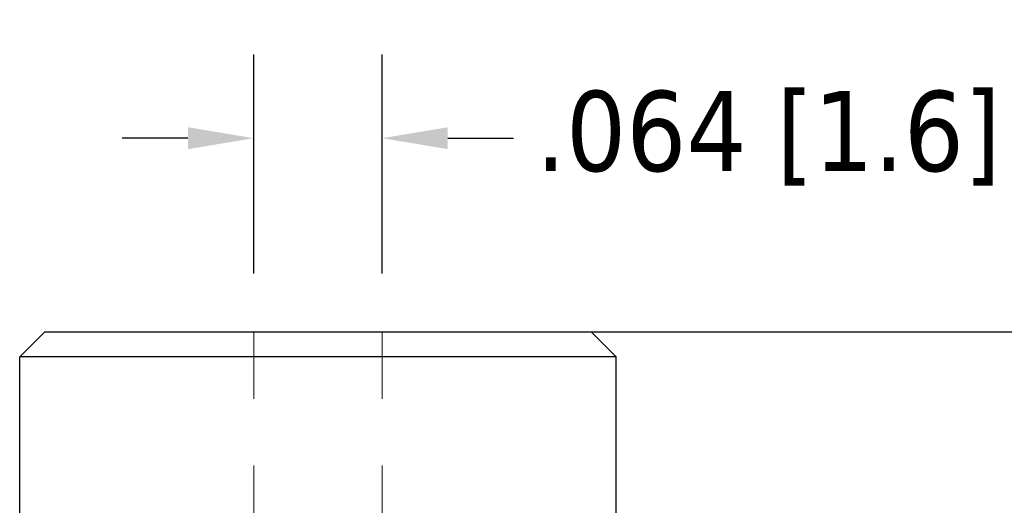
# Model space of a CAD drawing. Header units: inches. Extents: x 0.2 to 10.9, y 0.3 to 8.6.
# Tile 17 of 23: x 2.3 to 3.8, y 6.8 to 7.5. Entities that reach past the tile are written whole.
import ezdxf

# ---------------------------------------------------------------- set-up
doc = ezdxf.new("R2010")
doc.units = ezdxf.units.IN
doc.header["$MEASUREMENT"] = 0
doc.linetypes.add('DASHED', pattern=[0.2067, 0.1654, -0.0413])
doc.layers.add('Dimensions', color=250, linetype='Continuous')
doc.layers.add('Geometry', color=255, linetype='Continuous', lineweight=25)
doc.layers.add('Hidden', color=250, linetype='DASHED', lineweight=18)
doc.styles.add('Note Text (ANSI)', font='tahoma.ttf')
doc.dimstyles.new('Default (ANSI)', dxfattribs={"dimtxt": 0.12, "dimasz": 0.098425, "dimexe": 0.125, "dimexo": 0.125, "dimgap": 0.031496, "dimtad": 0, "dimtih": 1, "dimtoh": 1, "dimrnd": 1e-08, "dimzin": 4, "dimdsep": 46, "dimtxsty": 'Note Text (ANSI)', "dimcen": 0.09, "dimdle": 0.393701, "dimclrd": 256, "dimclre": 256, "dimclrt": 256, "dimadec": 0, "dimazin": 1, "dimtfac": 1, "dimtofl": 0, "dimtmove": 0, "dimatfit": 3, "dimfxl": 1, "dimtolj": 1, "dimtzin": 4, "dimlwd": -1, "dimlwe": -1, "dimarcsym": 0})

# ---------------------------------------------------------------- blocks, each defined once
blk = doc.blocks.new('*D11')
at = {"layer": 'Defpoints', "color": 0}
for p in [(2.7871, 7.0633), (2.7936, 3.7777), (4.3666, 3.7777)]:
    blk.add_point(p, dxfattribs=at)
at = {"layer": 'Dimensions'}
for p, q in [((2.9121, 7.0633), (4.4916, 7.0633)), ((4.3666, 6.9649), (4.3666, 5.5305)), ((4.3666, 3.8761), (4.3666, 5.3105)), ((2.9186, 3.7777), (4.4916, 3.7777))]:
    blk.add_line(p, q, dxfattribs=at)
for points in [[(4.3502, 6.9649), (4.383, 6.9649), (4.3666, 7.0633)], [(4.3502, 3.8761), (4.383, 3.8761), (4.3666, 3.7777)]]:
    blk.add_solid(points, dxfattribs=at)
at = {"layer": 'Dimensions', "insert": (4.3666, 5.4205), "char_height": 0.12, "attachment_point": 5, "style": 'Note Text (ANSI)'}
blk.add_mtext('\\A1;1.1 [27.8]', dxfattribs=at)
blk = doc.blocks.new('*D12')
at = {"layer": 'Defpoints', "color": 0}
for p in [(2.8831, 7.3531), (2.6911, 7.0258), (2.8831, 7.0258)]:
    blk.add_point(p, dxfattribs=at)
at = {"layer": 'Dimensions'}
for p, q in [((2.6911, 7.1508), (2.6911, 7.4781)), ((2.8831, 7.1508), (2.8831, 7.4781)), ((2.5927, 7.3531), (2.4943, 7.3531)), ((2.9815, 7.3531), (3.08, 7.3531))]:
    blk.add_line(p, q, dxfattribs=at)
for points in [[(2.5927, 7.3695), (2.5927, 7.3367), (2.6911, 7.3531)], [(2.9815, 7.3695), (2.9815, 7.3367), (2.8831, 7.3531)]]:
    blk.add_solid(points, dxfattribs=at)
at = {"layer": 'Dimensions', "insert": (3.4613, 7.3531), "char_height": 0.12, "attachment_point": 5, "style": 'Note Text (ANSI)'}
blk.add_mtext('\\A1;.064 [1.6]', dxfattribs=at)

msp = doc.modelspace()

# ---------------------------------------------------------------- linework, layer by layer
at = {"layer": 'Geometry'}
for p, q in [((2.3784, 7.0633), (2.3409, 7.0258)), ((2.3784, 7.0633), (3.1959, 7.0633)), ((3.1959, 7.0633), (3.2334, 7.0258)), ((3.2334, 7.0258), (2.3409, 7.0258)), ((2.3409, 6.7808), (2.3409, 7.0258)), ((3.2334, 6.7808), (3.2334, 7.0258))]:
    msp.add_line(p, q, dxfattribs=at)
at = {"layer": 'Hidden', "ltscale": 0.176473}
for p, q in [((2.6911, 7.0633), (2.6911, 6.7852)), ((2.8831, 7.0633), (2.8831, 6.7852))]:
    msp.add_line(p, q, dxfattribs=at)

# ---------------------------------------------------------------- dimensions: what is measured, and where the dimension line sits
at = {"layer": 'Dimensions'}
dim = msp.add_linear_dim(base=(2.8831, 7.3531), p1=(2.6911, 7.0258), p2=(2.8831, 7.0258), dimstyle='Default (ANSI)', override={"dimdec": 3, "dimlfac": 0.333333}, dxfattribs=at)
dim.commit()
dim.dimension.update_dxf_attribs({"geometry": '*D12', "text_midpoint": (3.4613, 7.3531)})
dim = msp.add_linear_dim(base=(4.3666, 3.7777), p1=(2.7871, 7.0633), p2=(2.7936, 3.7777), angle=90, dimstyle='Default (ANSI)', override={"dimdec": 1, "dimlfac": 0.333333}, dxfattribs=at)
dim.commit()
dim.dimension.update_dxf_attribs({"geometry": '*D11', "text_midpoint": (4.3666, 5.4205)})

doc.saveas('drawing.dxf')
